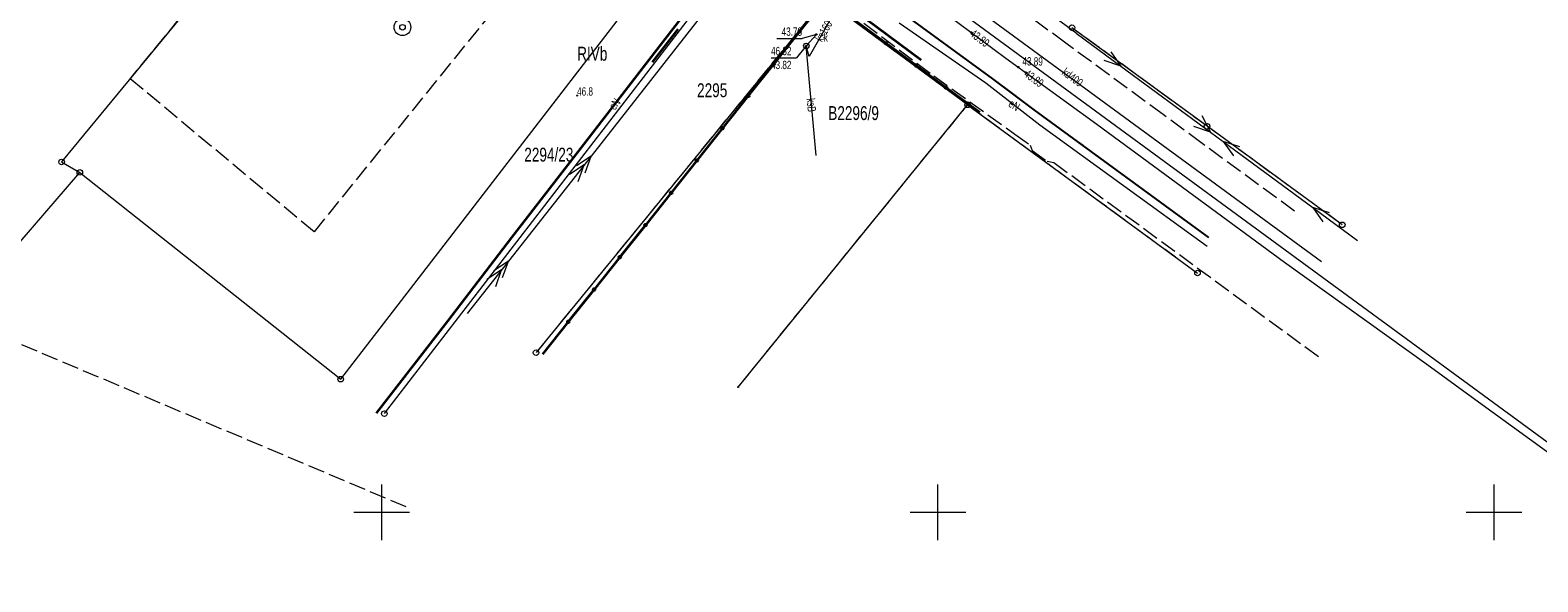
# Model space of a CAD drawing. Header units: millimetres. Extents: x 6552798 to 6553858, y 5859376 to 5860252.
# Tile 11 of 43: x 6553268 to 6553404, y 5859694 to 5859743. Entities that reach past the tile are written whole.
import ezdxf
from ezdxf.enums import TextEntityAlignment as Align

# ---------------------------------------------------------------- set-up
doc = ezdxf.new("R2010")
doc.units = ezdxf.units.MM
for name, pattern in [('1', [0]), ('1_1', [0]), ('1_OTKJ', [2, 1.5, -0.5]), ('1_OTKK', [0]), ('3_SUEP_A', [0]), ('3_SUKP', [0]), ('3_SULO', [0]), ('3_SUPP_P', [2, 1.5, -0.5]), ('GDE', [0]), ('GUK', [2, 1.5, -0.5])]:
    doc.linetypes.add(name, pattern=pattern)
for name, color, linetype, lineweight in [('Dzialki', 7, 'GDE', 18), ('Kontury', 3, 'GUK', 18), ('Numery_dzialek', 7, 'Continuous', 13), ('Numery_konturow', 3, 'Continuous', 13), ('OTK_L_0', 7, '1_OTKJ', 18), ('OTK_L_1', 7, '1_OTKK', 25), ('OTK_L_18', 7, '1_1', 18), ('OTO_L_0', 7, 'Continuous', 35), ('OTR_T_1', 7, 'Continuous', 18), ('P_SUEP_L_0', 1, '3_SUPP_P', 18), ('Podzial_sekcyjny_krzyze', 7, '1', 0), ('Punkty', 7, 'Continuous', 18), ('SUEP_E_T_0', 1, 'Continuous', 0), ('SUEP_L_0', 1, '3_SUEP_A', 18), ('SUK_E_T_4', 34, 'Continuous', 0), ('SUK_T_3', 34, 'Continuous', 18), ('SUKP_E_T_0', 34, 'Continuous', 0), ('SUKP_L_0', 34, '3_SUKP', 18), ('SUKR_T_0', 34, 'Continuous', 18), ('SUL_L_1', 7, '3_SULO', 35), ('SUW_T_3', 5, 'Continuous', 18)]:
    doc.layers.add(name, color=color, linetype=linetype, lineweight=lineweight)
doc.styles.get("Standard").update_dxf_attribs({"font": 'arial.ttf'})

# ---------------------------------------------------------------- blocks, each defined once
blk = doc.blocks.new('GRO')
at = {"linetype": 'Continuous'}
blk.add_circle((0, 0), 0.045, dxfattribs=at)
blk = doc.blocks.new('GRT')
at = {"linetype": 'Continuous'}
blk.add_circle((0, 0), 0.25, dxfattribs=at)
blk = doc.blocks.new('2_OTRN')
at = {"linetype": 'Continuous'}
blk.add_circle((0, 0), 0.045, dxfattribs=at)
blk = doc.blocks.new('4_SUKS')
at = {"linetype": 'Continuous'}
blk.add_circle((0, 0), 0.25, dxfattribs=at)
blk = doc.blocks.new('4_SUPS')
at = {"linetype": 'Continuous'}
blk.add_circle((0, 0), 0.0625, dxfattribs=at)
blk = doc.blocks.new('4_SUWS')
at = {"linetype": 'Continuous'}
for radius in [0.75, 0.25]:
    blk.add_circle((0, 0), radius, dxfattribs=at)

msp = doc.modelspace()

# ---------------------------------------------------------------- linework, layer by layer
at = {"layer": 'Dzialki'}
for p, q in [((6553304.64, 5859772.19), (6553271.21, 5859731.48)), ((6553296.31, 5859711.96), (6553328.9, 5859754.23)), ((6553300.23, 5859708.86), (6553332.92, 5859751.26)), ((6553339.79, 5859746.1), (6553313.87, 5859714.34)), ((6553352.67, 5859736.62), (6553339.79, 5859746.1)), ((6553374.2, 5859734.69), (6553362.05, 5859743.55)), ((6553332.04, 5859711.25), (6553352.67, 5859736.62)), ((6553352.67, 5859736.62), (6553373.34, 5859721.5)), ((6553386.35, 5859725.83), (6553374.2, 5859734.69)), ((6553271.21, 5859731.48), (6553272.85, 5859730.54)), ((6553253.77, 5859708.36), (6553272.85, 5859730.54)), ((6553272.85, 5859730.54), (6553296.31, 5859711.96))]:
    msp.add_line(p, q, dxfattribs=at)
at = {"layer": 'Kontury'}
for p, q in [((6553304.64, 5859772.19), (6553277.38, 5859738.99)), ((6553293.94, 5859725.21), (6553321.76, 5859759.52)), ((6553339.79, 5859746.1), (6553313.87, 5859714.34)), ((6553352.67, 5859736.62), (6553339.79, 5859746.1)), ((6553374.2, 5859734.69), (6553362.05, 5859743.55)), ((6553277.38, 5859738.99), (6553293.94, 5859725.21)), ((6553332.04, 5859711.25), (6553352.67, 5859736.62)), ((6553352.67, 5859736.62), (6553371.35, 5859722.95)), ((6553386.35, 5859725.83), (6553374.2, 5859734.69)), ((6553223.37, 5859733.73), (6553302.33, 5859700.44))]:
    msp.add_line(p, q, dxfattribs=at)
at = {"layer": 'OTK_L_0', "linetype": '1_OTKJ'}
for p, q in [((6553354.93, 5859738.94), (6553346.39, 5859745.17)), ((6553361.504, 5859742.158), (6553358.118, 5859744.635)), ((6553370.25, 5859735.74), (6553361.504, 5859742.158)), ((6553358.66, 5859736.16), (6553354.93, 5859738.94)), ((6553374.35, 5859724.68), (6553358.66, 5859736.16)), ((6553373.75, 5859733.146), (6553370.25, 5859735.74)), ((6553382.057, 5859727.07), (6553373.75, 5859733.146))]:
    msp.add_line(p, q, dxfattribs=at)
at = {"layer": 'OTK_L_1', "linetype": '1_OTKK'}
for p, q in [((6553354.93, 5859738.94), (6553346.39, 5859745.17)), ((6553358.66, 5859736.16), (6553354.93, 5859738.94)), ((6553374.35, 5859724.68), (6553358.66, 5859736.16))]:
    msp.add_line(p, q, dxfattribs=at)
at = {"layer": 'OTK_L_18', "linetype": '1_1'}
msp.add_line((6553309.729, 5859775.982), (6553421.913, 5859693.742), dxfattribs=at)
at = {"layer": 'OTO_L_0'}
for p, q in [((6553339.907, 5859746.139), (6553337.569, 5859743.206)), ((6553345.324, 5859742.147), (6553342.616, 5859744.143)), ((6553324.35, 5859740.46), (6553326.649, 5859743.423)), ((6553337.569, 5859743.206), (6553335.258, 5859740.308)), ((6553348.033, 5859740.151), (6553345.324, 5859742.147)), ((6553335.258, 5859740.308), (6553332.947, 5859737.409)), ((6553350.741, 5859738.155), (6553348.033, 5859740.151)), ((6553353.76, 5859735.93), (6553350.741, 5859738.155)), ((6553332.947, 5859737.409), (6553330.636, 5859734.51)), ((6553330.636, 5859734.51), (6553328.326, 5859731.611)), ((6553328.326, 5859731.611), (6553326.015, 5859728.713)), ((6553326.015, 5859728.713), (6553323.704, 5859725.814)), ((6553323.704, 5859725.814), (6553321.393, 5859722.915)), ((6553321.393, 5859722.915), (6553319.082, 5859720.016)), ((6553319.082, 5859720.016), (6553316.771, 5859717.118)), ((6553316.771, 5859717.118), (6553314.46, 5859714.219))]:
    msp.add_line(p, q, dxfattribs=at)
for centre in [(6553337.569, 5859743.206), (6553345.324, 5859742.147), (6553335.258, 5859740.308), (6553348.033, 5859740.151), (6553350.741, 5859738.155), (6553332.947, 5859737.409), (6553330.636, 5859734.51), (6553328.326, 5859731.611), (6553326.015, 5859728.713), (6553323.704, 5859725.814), (6553321.393, 5859722.915), (6553319.082, 5859720.016), (6553316.771, 5859717.118)]:
    msp.add_circle(centre, 0.085, dxfattribs=at)
at = {"layer": 'P_SUEP_L_0', "linetype": '3_SUPP_P'}
for p, q in [((6553336.946, 5859748.788), (6553349.621, 5859739.215)), ((6553349.621, 5859739.215), (6553356.93, 5859733.989)), ((6553356.93, 5859733.989), (6553358.283, 5859732.997)), ((6553358.283, 5859732.997), (6553358.462, 5859732.512)), ((6553358.462, 5859732.512), (6553359.809, 5859731.56)), ((6553359.809, 5859731.56), (6553360.418, 5859731.432)), ((6553360.418, 5859731.432), (6553384.232, 5859713.978))]:
    msp.add_line(p, q, dxfattribs=at)
at = {"layer": 'Podzial_sekcyjny_krzyze'}
for p, q in [((6553300, 5859697.5), (6553300, 5859702.5)), ((6553350, 5859697.5), (6553350, 5859702.5)), ((6553400, 5859697.5), (6553400, 5859702.5)), ((6553297.5, 5859700), (6553302.5, 5859700)), ((6553347.5, 5859700), (6553352.5, 5859700)), ((6553397.5, 5859700), (6553402.5, 5859700))]:
    msp.add_line(p, q, dxfattribs=at)
at = {"layer": 'SUEP_L_0', "linetype": '3_SUEP_A'}
for p, q in [((6553324.51, 5859741.33), (6553331.46, 5859750.29)), ((6553329.504, 5859745.601), (6553318.811, 5859732.003)), ((6553362.427, 5859743.065), (6553358.395, 5859746.021)), ((6553354.31, 5859738.56), (6553346.53, 5859743.95)), ((6553362.427, 5859743.065), (6553366.452, 5859740.099)), ((6553318.15, 5859733.05), (6553324.51, 5859741.33)), ((6553365.541, 5859741.391), (6553366.452, 5859740.099)), ((6553366.452, 5859740.099), (6553364.948, 5859740.586)), ((6553366.452, 5859740.099), (6553374.503, 5859734.167)), ((6553359.16, 5859734.79), (6553354.31, 5859738.56)), ((6553373.74, 5859735.661), (6553374.503, 5859734.167)), ((6553374.2, 5859723.88), (6553359.16, 5859734.79)), ((6553374.503, 5859734.167), (6553372.999, 5859734.654)), ((6553374.503, 5859734.167), (6553375.655, 5859733.319)), ((6553311.67, 5859724.69), (6553318.15, 5859733.05)), ((6553375.655, 5859733.319), (6553383.705, 5859727.387)), ((6553377.159, 5859732.831), (6553375.655, 5859733.319)), ((6553375.655, 5859733.319), (6553376.566, 5859732.026)), ((6553318.811, 5859732.003), (6553311.393, 5859722.57)), ((6553318.811, 5859732.003), (6553317.491, 5859731.133)), ((6553318.277, 5859730.515), (6553318.811, 5859732.003)), ((6553318.193, 5859731.217), (6553316.873, 5859730.347)), ((6553317.659, 5859729.729), (6553318.193, 5859731.217)), ((6553383.705, 5859727.387), (6553387.731, 5859724.421)), ((6553385.209, 5859726.899), (6553383.705, 5859727.387)), ((6553383.705, 5859727.387), (6553384.616, 5859726.094)), ((6553311.393, 5859722.57), (6553307.685, 5859717.853)), ((6553311.393, 5859722.57), (6553310.073, 5859721.7)), ((6553310.859, 5859721.082), (6553311.393, 5859722.57)), ((6553310.775, 5859721.784), (6553309.455, 5859720.914)), ((6553310.241, 5859720.296), (6553310.775, 5859721.784))]:
    msp.add_line(p, q, dxfattribs=at)
at = {"layer": 'SUKP_L_0', "linetype": '3_SUKP'}
for p, q in [((6553337.645, 5859756.854), (6553384.495, 5859722.543)), ((6553343.62, 5859750.11), (6553338.425, 5859740.969)), ((6553343.62, 5859750.11), (6553356.115, 5859740.812)), ((6553338.168, 5859741.912), (6553339.072, 5859742.94)), ((6553339.041, 5859732.073), (6553338.168, 5859741.912)), ((6553338.425, 5859740.969), (6553338.168, 5859741.912)), ((6553356.115, 5859740.812), (6553364.293, 5859734.888)), ((6553364.293, 5859734.888), (6553381.16, 5859722.46)), ((6553381.16, 5859722.46), (6553393.957, 5859713.313)), ((6553393.957, 5859713.313), (6553397.937, 5859710.397)), ((6553397.937, 5859710.397), (6553409.759, 5859701.812))]:
    msp.add_line(p, q, dxfattribs=at)
at = {"layer": 'SUKR_T_0', "linetype": 'Continuous', "lineweight": 0}
for p, q in [((6553335.504, 5859742.571), (6553337.784, 5859742.571)), ((6553339.072, 5859742.94), (6553337.784, 5859742.571)), ((6553334.996, 5859740.826), (6553337.276, 5859740.826)), ((6553338.168, 5859741.912), (6553337.276, 5859740.826))]:
    msp.add_line(p, q, dxfattribs=at)
at = {"layer": 'SUL_L_1', "linetype": '3_SULO'}
for p, q in [((6553348.491, 5859740.639), (6553304.917, 5859773.049)), ((6553331.46, 5859750.29), (6553324.51, 5859741.33)), ((6553324.51, 5859741.33), (6553318.15, 5859733.05)), ((6553318.15, 5859733.05), (6553311.67, 5859724.69)), ((6553311.67, 5859724.69), (6553305.9, 5859717.16)), ((6553305.9, 5859717.16), (6553299.48, 5859708.89))]:
    msp.add_line(p, q, dxfattribs=at)

# ---------------------------------------------------------------- block references
at = {"layer": 'OTR_T_1'}
msp.add_blockref('2_OTRN', (6553317.56, 5859737.442), dxfattribs=at)
at = {"layer": 'Punkty'}
for name, p in [('GRT', (6553362.05, 5859743.55)), ('GRT', (6553352.67, 5859736.62)), ('GRT', (6553374.2, 5859734.69)), ('GRT', (6553271.21, 5859731.48)), ('GRT', (6553272.85, 5859730.54)), ('GRT', (6553386.35, 5859725.83)), ('GRT', (6553373.34, 5859721.5)), ('GRT', (6553313.87, 5859714.34)), ('GRT', (6553296.31, 5859711.96)), ('GRO', (6553332.04, 5859711.25)), ('GRT', (6553300.23, 5859708.86))]:
    msp.add_blockref(name, p, dxfattribs=at)
at = {"layer": 'SUK_T_3'}
msp.add_blockref('4_SUKS', (6553338.168, 5859741.912), dxfattribs=at)
at = {"layer": 'SUKR_T_0'}
for p in [(6553339.072, 5859742.94), (6553338.168, 5859741.912)]:
    msp.add_blockref('4_SUPS', p, dxfattribs=at)
for p, rotation in [((6553353.009, 5859743.124), 322.7246046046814), ((6553357.219, 5859740.012), 359.2028628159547), ((6553357.893, 5859739.525), 324.0807147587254)]:
    msp.add_blockref('4_SUPS', p, dxfattribs=dict(at, rotation=rotation))
at = {"layer": 'SUW_T_3'}
msp.add_blockref('4_SUWS', (6553301.86, 5859743.59), dxfattribs=at)

# ---------------------------------------------------------------- texts
at = {"layer": 'Numery_dzialek', "width": 0.7}
for s, p in [('2295', (6553328.346, 5859738.551)), ('2296/9', (6553340.956, 5859736.498)), ('2294/23', (6553312.81, 5859732.76))]:
    msp.add_text(s, height=1.25, dxfattribs=at).set_placement(p, align=Align.TOP_LEFT)
at = {"layer": 'Numery_konturow', "width": 0.7}
for s, p in [('RIVb', (6553320.281, 5859741.832)), ('B', (6553340.956, 5859736.498))]:
    msp.add_text(s, height=1.25, dxfattribs=at).set_placement(p, align=Align.TOP_RIGHT)
at = {"layer": 'OTR_T_1', "lineweight": 9, "width": 0.7}
msp.add_text('46.8', height=0.75, dxfattribs=at).set_placement((6553317.56, 5859737.442))
at = {"layer": 'SUEP_E_T_0', "lineweight": 9, "width": 0.7}
for rotation, p in [(52.47155, (6553320.937, 5859736.678)), (328.29, (6553356.859, 5859736.579))]:
    msp.add_text('eN', height=0.75, rotation=rotation, dxfattribs=at).set_placement(p, align=Align.MIDDLE)
at = {"layer": 'SUK_E_T_4', "lineweight": 9, "width": 0.7}
msp.add_text('k', height=0.75, dxfattribs=at).set_placement((6553339.743, 5859742.29))
at = {"layer": 'SUKP_E_T_0', "lineweight": 9, "width": 0.7}
for s, rotation, p in [('ks160', 60.39012, (6553339.723, 5859743.253)), ('kd400', 323.66287, (6553362.112, 5859739.099)), ('ksB', 275.06927, (6553338.639, 5859736.599))]:
    msp.add_text(s, height=0.75, rotation=rotation, dxfattribs=at).set_placement(p, align=Align.MIDDLE)
at = {"layer": 'SUKR_T_0', "lineweight": 9, "width": 0.7}
msp.add_text('43.78', height=0.75, dxfattribs=at).set_placement((6553337.784, 5859742.821), align=Align.RIGHT)
for rotation, p in [(322.7246, (6553353.034, 5859743.158)), (359.20286, (6553357.597, 5859740.534)), (324.08071, (6553357.893, 5859739.525))]:
    msp.add_text('43.89', height=0.75, rotation=rotation, dxfattribs=at).set_placement(p, align=Align.MIDDLE_LEFT)
for s, p in [('46.82', (6553334.996, 5859741.826)), ('43.82', (6553334.996, 5859740.576))]:
    msp.add_text(s, height=0.75, dxfattribs=at).set_placement(p, align=Align.TOP_LEFT)

doc.saveas('drawing.dxf')
